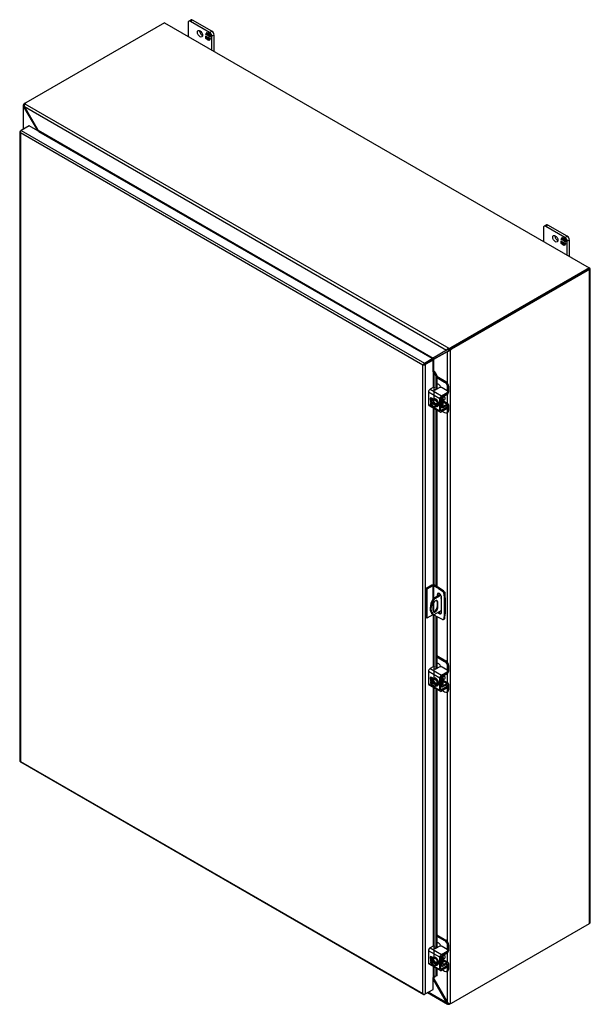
# Model space of a CAD drawing. Header units: inches. Extents: x 18 to 235, y 8 to 157.
# Tile 8 of 9: x 180 to 204, y 116 to 157. Entities that reach past the tile are written whole.
import ezdxf

# ---------------------------------------------------------------- set-up
doc = ezdxf.new("R2010")
doc.units = ezdxf.units.IN
doc.header["$MEASUREMENT"] = 0
for name, color, linetype in [('COM40153-1', 7, 'CONTINUOUS'), ('COM40153-2', 7, 'CONTINUOUS'), ('COM42667', 7, 'CONTINUOUS'), ('COM42780', 7, 'CONTINUOUS'), ('COM48463', 7, 'CONTINUOUS'), ('COM70236-3', 7, 'CONTINUOUS'), ('COM71782-4', 7, 'CONTINUOUS'), ('FET07710', 7, 'CONTINUOUS'), ('SCC19011', 7, 'CONTINUOUS'), ('SPR20265', 7, 'CONTINUOUS'), ('WAF25035', 7, 'CONTINUOUS')]:
    doc.layers.add(name, color=color, linetype=linetype)

msp = doc.modelspace()

# ---------------------------------------------------------------- linework, layer by layer
at = {"layer": 'COM40153-1', "color": 7}
for p, q in [((197.912, 133.212), (197.6, 133.032)), ((197.6, 133.032), (197.635, 133.011)), ((197.931, 133.182), (197.635, 133.011)), ((198.063, 133.333), (198.075, 133.326)), ((198.097, 133.082), (198.097, 133.296)), ((197.587, 132.765), (197.587, 132.558)), ((197.768, 132.911), (197.803, 132.89)), ((197.768, 132.911), (197.768, 132.703)), ((197.768, 132.703), (197.803, 132.683)), ((197.803, 132.683), (197.803, 132.89)), ((197.583, 132.397), (197.618, 132.377)), ((197.954, 132.552), (197.635, 132.368))]:
    msp.add_line(p, q, dxfattribs=at)
for centre, major_axis, start_param, end_param in [((197.845, 132.852), (0.262, 0.455), 1.508132, 3.141593), ((197.958, 133.09), (-0.0219, -0.0379), 4.139289, 6.283185), ((197.922, 133.111), (0.0219, 0.0379), 4.093609, 5.210881), ((197.958, 133.09), (-0.0219, -0.0379), 0, 0.63978), ((198.021, 133.296), (-0.0756, 0), 2.529725, 3.926991), ((197.881, 132.831), (0.262, 0.455), 1.508132, 3.204257), ((197.695, 132.828), (-0.076, -0.132), 2.356194, 5.497787), ((197.695, 132.62), (0.076, 0.132), 2.356194, 5.497787), ((197.66, 132.641), (0.076, 0.132), 3.37676, 5.497787), ((197.66, 132.848), (-0.076, -0.132), 2.356194, 2.906426)]:
    msp.add_ellipse(centre, major_axis=major_axis, ratio=0.57735, start_param=start_param, end_param=end_param, dxfattribs=at)
at = {"layer": 'COM40153-2', "color": 7}
for p, q in [((197.549, 133.604), (197.305, 133.463)), ((197.305, 133.463), (197.305, 132.249)), ((197.341, 133.443), (197.305, 133.463)), ((197.585, 133.584), (197.341, 133.443)), ((197.341, 133.443), (197.341, 132.228)), ((197.585, 133.584), (197.585, 133.007)), ((197.62, 133.584), (197.62, 133.043)), ((197.826, 133.465), (197.62, 133.584)), ((197.861, 133.485), (197.656, 133.604)), ((197.826, 133.465), (197.861, 133.485)), ((197.826, 133.465), (197.991, 133.353)), ((198.027, 133.373), (197.861, 133.485)), ((197.768, 133.205), (197.804, 133.226)), ((197.768, 133.205), (197.768, 133.129)), ((197.804, 133.149), (197.804, 133.226)), ((197.954, 132.469), (197.954, 133.098)), ((197.991, 133.353), (198.027, 133.373)), ((198.083, 133.276), (198.047, 133.255)), ((198.047, 133.255), (198.062, 133.056)), ((198.062, 133.056), (198.097, 133.077)), ((198.062, 133.056), (198.062, 132.387)), ((198.097, 133.077), (198.083, 133.276)), ((198.097, 133.077), (198.097, 132.407)), ((197.62, 132.874), (197.62, 132.502)), ((197.341, 132.228), (197.305, 132.249)), ((197.585, 132.369), (197.341, 132.228)), ((197.585, 132.396), (197.585, 132.369)), ((197.62, 132.375), (197.62, 132.369)), ((197.826, 132.25), (197.62, 132.369)), ((197.991, 132.172), (197.826, 132.25)), ((198.062, 132.387), (198.047, 132.204)), ((198.047, 132.204), (198.083, 132.225)), ((198.062, 132.387), (198.097, 132.407)), ((198.083, 132.225), (198.097, 132.407)), ((198.029, 132.17), (198.065, 132.191))]:
    msp.add_line(p, q, dxfattribs=at)
for centre, major_axis, start_param, end_param in [((197.602, 133.573), (-0.0756, 0), 3.926991, 5.497787), ((197.602, 133.573), (-0.0252, 0), 3.926991, 5.497787), ((197.861, 133.152), (0.066, -0.114), 0.785398, 3.926991), ((197.896, 133.172), (0.066, -0.114), 3.416574, 3.926991), ((197.986, 133.285), (0.0437, -0.0758), 0.872665, 2.268928), ((198.021, 133.305), (-0.0438, 0.0758), 4.014257, 5.410521), ((197.602, 132.359), (0.0252, 0), 0.785398, 2.356194), ((197.861, 132.523), (-0.066, 0.114), 1.73559, 3.926991), ((197.896, 132.544), (-0.066, 0.114), 1.73559, 2.866611), ((197.986, 132.246), (-0.0437, 0.0758), 2.443461, 3.839724), ((198.021, 132.266), (-0.0437, 0.0758), 3.141593, 3.839724)]:
    msp.add_ellipse(centre, major_axis=major_axis, ratio=0.57735, start_param=start_param, end_param=end_param, dxfattribs=at)
at = {"layer": 'COM42667', "color": 7}
for p, q in [((197.881, 141.403), (197.401, 141.681)), ((197.401, 141.681), (197.401, 141.171)), ((197.598, 141.876), (197.472, 141.803)), ((197.472, 141.803), (197.952, 141.526)), ((197.851, 141.86), (197.722, 141.786)), ((198.191, 141.735), (197.975, 141.86)), ((198.216, 141.645), (198.216, 141.7)), ((197.603, 141.39), (197.537, 141.428)), ((197.881, 140.894), (197.881, 141.403)), ((197.928, 140.921), (197.928, 141.43)), ((197.952, 141.526), (198.191, 141.664)), ((197.952, 141.472), (198.191, 141.61)), ((198.191, 141.61), (198.191, 141.664)), ((197.401, 141.171), (197.579, 141.068)), ((197.422, 141.125), (197.902, 140.848)), ((197.613, 141.048), (197.881, 140.894)), ((197.952, 140.907), (197.928, 140.921)), ((198.191, 141.045), (197.952, 140.907)), ((198.191, 140.991), (197.952, 140.853)), ((198.179, 141.123), (198.191, 141.117)), ((198.191, 140.991), (198.191, 141.045)), ((198.216, 141.027), (198.216, 141.081)), ((197.598, 130.195), (197.472, 130.122)), ((197.851, 130.179), (197.722, 130.104)), ((198.191, 130.054), (197.975, 130.179)), ((197.881, 129.722), (197.401, 129.999)), ((197.401, 129.999), (197.401, 129.49)), ((197.472, 130.122), (197.952, 129.845)), ((197.603, 129.708), (197.537, 129.746)), ((197.928, 129.24), (197.928, 129.749)), ((197.952, 129.845), (198.191, 129.983)), ((197.952, 129.79), (198.191, 129.928)), ((198.191, 129.928), (198.191, 129.983)), ((198.216, 129.964), (198.216, 130.018)), ((197.401, 129.49), (197.579, 129.387)), ((197.422, 129.444), (197.902, 129.167)), ((197.613, 129.367), (197.881, 129.213)), ((197.881, 129.213), (197.881, 129.722)), ((198.191, 129.364), (197.952, 129.226)), ((198.179, 129.442), (198.191, 129.435)), ((198.191, 129.31), (198.191, 129.364)), ((198.216, 129.345), (198.216, 129.4)), ((197.952, 129.226), (197.928, 129.24)), ((198.191, 129.31), (197.952, 129.172)), ((197.881, 118.041), (197.401, 118.318)), ((197.401, 118.318), (197.401, 117.808)), ((197.598, 118.514), (197.472, 118.441)), ((197.472, 118.441), (197.952, 118.163)), ((197.851, 118.497), (197.722, 118.423)), ((197.952, 118.163), (198.191, 118.301)), ((197.952, 118.109), (198.191, 118.247)), ((198.191, 118.373), (197.975, 118.497)), ((198.191, 118.247), (198.191, 118.301)), ((198.216, 118.283), (198.216, 118.337)), ((197.401, 117.808), (197.579, 117.705)), ((197.603, 118.027), (197.537, 118.065)), ((197.881, 117.531), (197.881, 118.041)), ((197.928, 117.558), (197.928, 118.068)), ((197.422, 117.763), (197.902, 117.485)), ((197.613, 117.686), (197.881, 117.531)), ((197.952, 117.545), (197.928, 117.558)), ((198.191, 117.683), (197.952, 117.545)), ((198.191, 117.628), (197.952, 117.49)), ((198.179, 117.761), (198.191, 117.754)), ((198.191, 117.628), (198.191, 117.683)), ((198.216, 117.664), (198.216, 117.718))]:
    msp.add_line(p, q, dxfattribs=at)
for centre, major_axis, start_param, end_param in [((197.472, 141.721), (-0.0501, -0.0867), 3.926991, 5.497787), ((197.628, 141.859), (-0.042, 0), 3.141593, 5.497787), ((197.693, 141.803), (0.042, 0), 2.929457, 5.497787), ((197.913, 141.824), (0.0875, 0), 0.785398, 2.356194), ((198.129, 141.7), (-0.0875, 0), 2.356194, 3.926991), ((197.537, 141.347), (0.0492, -0.0852), 2.356194, 4.826451), ((197.584, 141.374), (0.0492, -0.0852), 3.6401, 4.826451), ((197.952, 141.444), (0.05, 0.0867), 0.785398, 2.356194), ((197.952, 141.444), (0.0168, 0.0291), 0.785398, 2.356194), ((198.129, 141.645), (-0.0875, 0), 2.356194, 3.141593), ((197.472, 141.212), (0.05, 0.0867), 2.356194, 3.141593), ((197.952, 140.935), (0.05, 0.0867), 2.356194, 3.926991), ((197.952, 140.935), (0.0168, 0.0291), 2.356194, 3.926991), ((198.129, 141.081), (-0.0875, 0), 2.356194, 3.926991), ((198.129, 141.027), (-0.0875, 0), 2.356194, 3.141593), ((197.628, 130.178), (-0.042, 0), 3.141593, 5.497787), ((197.913, 130.143), (0.0875, 0), 0.785398, 2.356194), ((197.472, 130.04), (-0.05, -0.0867), 3.926991, 5.497787), ((197.537, 129.666), (0.0492, -0.0852), 2.356194, 4.826451), ((197.584, 129.693), (0.0492, -0.0852), 3.6401, 4.826451), ((197.693, 130.122), (0.042, 0), 2.929457, 5.497787), ((197.952, 129.763), (0.0501, 0.0867), 0.785398, 2.356194), ((197.952, 129.763), (0.0168, 0.0291), 0.785398, 2.356194), ((198.129, 130.018), (-0.0875, 0), 2.356194, 3.926991), ((198.129, 129.964), (-0.0875, 0), 2.356194, 3.141593), ((197.472, 129.531), (0.05, 0.0867), 2.356194, 3.141593), ((198.129, 129.4), (-0.0875, 0), 2.356194, 3.926991), ((198.129, 129.345), (-0.0875, 0), 2.356194, 3.141593), ((197.952, 129.253), (0.05, 0.0867), 2.356194, 3.926991), ((197.952, 129.253), (0.0168, 0.0291), 2.356194, 3.926991), ((197.472, 118.359), (-0.0501, -0.0867), 3.926991, 5.497787), ((197.628, 118.496), (-0.042, 0), 3.141593, 5.497787), ((197.693, 118.44), (0.042, 0), 2.929457, 5.497787), ((197.913, 118.462), (0.0875, 0), 0.785398, 2.356194), ((198.129, 118.337), (-0.0875, 0), 2.356194, 3.926991), ((198.129, 118.283), (-0.0875, 0), 2.356194, 3.141593), ((197.472, 117.849), (0.05, 0.0867), 2.356194, 3.141593), ((197.537, 117.985), (0.0492, -0.0852), 2.356194, 4.826451), ((197.584, 118.012), (0.0492, -0.0852), 3.6401, 4.826451), ((197.952, 118.082), (0.0501, 0.0867), 0.785398, 2.356194), ((197.952, 118.082), (0.0168, 0.0291), 0.785398, 2.356194), ((197.952, 117.572), (0.05, 0.0867), 2.356194, 3.926991), ((197.952, 117.572), (0.0168, 0.0291), 2.356194, 3.926991), ((198.129, 117.718), (-0.0875, 0), 2.356194, 3.926991), ((198.129, 117.664), (-0.0875, 0), 2.356194, 3.141593)]:
    msp.add_ellipse(centre, major_axis=major_axis, ratio=0.57735, start_param=start_param, end_param=end_param, dxfattribs=at)
at = {"layer": 'COM42780', "color": 7}
for p, q in [((197.749, 142.346), (198.127, 142.127)), ((197.749, 142.291), (198.08, 142.1)), ((198.08, 142.1), (198.127, 142.127)), ((197.832, 141.993), (197.749, 142.042)), ((198.25, 141.913), (198.203, 141.886)), ((198.203, 141.726), (198.203, 141.886)), ((198.25, 141.7), (198.25, 141.913)), ((197.931, 141.446), (197.967, 141.425)), ((197.967, 141.085), (197.967, 141.425)), ((198.014, 141.112), (198.014, 141.452)), ((198.018, 141.272), (198.181, 141.178)), ((198.23, 141.183), (198.031, 141.297)), ((198.038, 141.493), (198.181, 141.578)), ((197.928, 141.108), (197.967, 141.085)), ((197.928, 141.074), (197.988, 141.039)), ((197.992, 140.876), (198.08, 140.825)), ((198.014, 141.112), (198.038, 141.098)), ((198.18, 141.124), (198.037, 141.044)), ((198.181, 141.178), (198.038, 141.098)), ((198.18, 141.123), (198.203, 141.11)), ((198.203, 141.107), (198.203, 141.11)), ((198.203, 140.897), (198.203, 141)), ((198.203, 140.897), (198.25, 140.924)), ((198.25, 140.924), (198.25, 141.137)), ((198.167, 140.817), (198.214, 140.844)), ((197.749, 130.664), (198.127, 130.446)), ((197.749, 130.61), (198.08, 130.419)), ((197.832, 130.312), (197.749, 130.36)), ((198.08, 130.419), (198.127, 130.446)), ((198.25, 130.232), (198.203, 130.205)), ((198.203, 130.045), (198.203, 130.205)), ((198.25, 130.019), (198.25, 130.232)), ((197.931, 129.764), (197.967, 129.743)), ((197.967, 129.404), (197.967, 129.743)), ((198.014, 129.431), (198.014, 129.771)), ((198.038, 129.812), (198.181, 129.897)), ((197.928, 129.427), (197.967, 129.404)), ((197.928, 129.393), (197.988, 129.358)), ((198.014, 129.431), (198.038, 129.417)), ((198.018, 129.591), (198.181, 129.497)), ((198.23, 129.501), (198.031, 129.616)), ((198.18, 129.442), (198.037, 129.362)), ((198.181, 129.497), (198.038, 129.417)), ((198.18, 129.442), (198.203, 129.428)), ((198.203, 129.426), (198.203, 129.428)), ((198.203, 129.216), (198.203, 129.319)), ((198.25, 129.243), (198.25, 129.455)), ((197.992, 129.195), (198.08, 129.144)), ((198.167, 129.135), (198.214, 129.163)), ((198.203, 129.216), (198.25, 129.243)), ((197.749, 118.983), (198.127, 118.765)), ((197.749, 118.929), (198.08, 118.738)), ((197.832, 118.631), (197.749, 118.679)), ((198.08, 118.738), (198.127, 118.765)), ((198.038, 118.13), (198.181, 118.216)), ((198.25, 118.55), (198.203, 118.523)), ((198.203, 118.363), (198.203, 118.523)), ((198.25, 118.338), (198.25, 118.55)), ((197.931, 118.083), (197.967, 118.062)), ((197.967, 117.723), (197.967, 118.062)), ((198.014, 117.75), (198.014, 118.089)), ((198.018, 117.91), (198.181, 117.816)), ((198.23, 117.82), (198.031, 117.935)), ((198.181, 117.816), (198.038, 117.736)), ((197.928, 117.745), (197.967, 117.723)), ((197.928, 117.712), (197.988, 117.677)), ((197.992, 117.514), (198.08, 117.463)), ((198.014, 117.749), (198.038, 117.736)), ((198.18, 117.761), (198.037, 117.681)), ((198.167, 117.454), (198.214, 117.481)), ((198.18, 117.761), (198.203, 117.747)), ((198.203, 117.745), (198.203, 117.747)), ((198.203, 117.534), (198.203, 117.638)), ((198.203, 117.534), (198.25, 117.561)), ((198.25, 117.561), (198.25, 117.774))]:
    msp.add_line(p, q, dxfattribs=at)
for centre, major_axis, start_param, end_param in [((198.08, 141.957), (0.087, -0.152), 0.785398, 2.356194), ((198.127, 141.984), (-0.087, 0.152), 3.926991, 5.497787), ((197.832, 141.85), (0.087, -0.152), 1.392108, 2.356194), ((198.18, 141.659), (-0.05, -0.0867), 0.802851, 2.356194), ((198.038, 141.466), (-0.0501, -0.0867), 4.744903, 5.497787), ((198.038, 141.466), (-0.0168, -0.0291), 3.944444, 5.497787), ((197.938, 141.381), (0.068, -0.118), 0.133398, 1.437398), ((198.038, 141.126), (0.05, 0.0867), 2.356194, 3.909538), ((198.038, 141.126), (0.0168, 0.0291), 2.356194, 3.909538), ((198.08, 140.968), (-0.088, 0.152), 2.356194, 3.926991), ((198.18, 141.096), (-0.0168, -0.0291), 2.356194, 3.909538), ((198.18, 141.096), (-0.05, -0.0867), 2.356194, 3.909538), ((198.127, 140.995), (-0.088, 0.152), 3.141593, 3.926991), ((197.832, 130.169), (0.088, -0.152), 1.392108, 2.356194), ((198.08, 130.276), (0.088, -0.152), 0.785398, 2.356194), ((198.127, 130.303), (-0.088, 0.152), 3.926991, 5.497787), ((198.038, 129.784), (-0.0501, -0.0867), 4.744903, 5.497787), ((198.038, 129.784), (-0.0168, -0.0291), 3.944444, 5.497787), ((198.18, 129.978), (-0.05, -0.0867), 0.802851, 2.356194), ((198.038, 129.445), (0.05, 0.0867), 2.356194, 3.909538), ((197.938, 129.699), (0.068, -0.118), 0.133398, 1.437398), ((198.038, 129.445), (0.0168, 0.0291), 2.356194, 3.909538), ((198.18, 129.415), (-0.0168, -0.0291), 2.356194, 3.909538), ((198.18, 129.415), (-0.05, -0.0867), 2.356194, 3.909538), ((198.08, 129.287), (-0.087, 0.152), 2.356194, 3.926991), ((198.127, 129.314), (-0.088, 0.152), 3.141593, 3.926991), ((197.832, 118.488), (0.087, -0.152), 1.392108, 2.356194), ((198.08, 118.595), (0.088, -0.152), 0.785398, 2.356194), ((198.127, 118.622), (-0.088, 0.152), 3.926991, 5.497787), ((198.18, 118.297), (-0.05, -0.0867), 0.802851, 2.356194), ((198.038, 118.103), (-0.0501, -0.0867), 4.744903, 5.497787), ((198.038, 118.103), (-0.0168, -0.0291), 3.944444, 5.497787), ((197.938, 118.018), (0.068, -0.118), 0.133398, 1.437398), ((198.18, 117.733), (-0.05, -0.0867), 2.356194, 3.909538), ((198.038, 117.764), (0.05, 0.0867), 2.356194, 3.909538), ((198.038, 117.764), (0.0168, 0.0291), 2.356194, 3.909538), ((198.08, 117.606), (-0.087, 0.152), 2.356194, 3.926991), ((198.18, 117.733), (-0.0168, -0.0291), 2.356194, 3.909538), ((198.127, 117.633), (-0.087, 0.152), 3.141593, 3.926991)]:
    msp.add_ellipse(centre, major_axis=major_axis, ratio=0.57735, start_param=start_param, end_param=end_param, dxfattribs=at)
at = {"layer": 'COM48463', "color": 7}
for p, q in [((180.464, 153.665), (180.464, 152.67)), ((180.515, 153.656), (180.466, 153.649)), ((180.522, 153.694), (180.486, 153.714)), ((180.521, 153.629), (180.486, 153.609)), ((180.545, 153.765), (180.58, 153.785)), ((180.545, 153.765), (180.55, 153.762)), ((180.486, 152.682), (180.486, 153.609)), ((180.486, 153.609), (181.06, 152.621)), ((181.06, 152.621), (181.089, 152.638)), ((181.06, 152.613), (181.06, 152.621)), ((204.103, 146.831), (198.328, 143.497)), ((204.138, 146.811), (198.364, 143.477)), ((204.138, 146.872), (204.12, 146.883)), ((204.138, 119.459), (204.138, 146.811)), ((204.16, 119.49), (204.16, 146.842)), ((197.625, 143.058), (198.199, 143.383)), ((198.222, 143.397), (197.661, 143.078)), ((198.22, 143.395), (198.199, 143.383)), ((198.199, 142.059), (198.199, 143.383)), ((198.247, 143.418), (198.236, 143.39)), ((198.27, 143.447), (198.305, 143.426)), ((198.305, 143.426), (198.305, 116.108)), ((198.328, 143.497), (198.364, 143.477)), ((197.579, 143.035), (197.571, 143.043)), ((197.625, 143.058), (197.661, 143.078)), ((197.625, 142.555), (197.625, 143.058)), ((198.199, 141.201), (198.199, 141.592)), ((198.199, 130.378), (198.199, 140.835)), ((198.199, 129.519), (198.199, 129.91)), ((198.199, 118.697), (198.199, 129.154)), ((198.364, 116.125), (204.138, 119.459)), ((198.199, 117.838), (198.199, 118.229)), ((198.199, 116.151), (198.199, 117.472)), ((197.625, 117.139), (197.625, 117.205)), ((197.625, 117.139), (198.199, 116.151))]:
    msp.add_line(p, q, dxfattribs=at)
for centre, radius, start, end in [((180.529, 153.665), 0.0653, 131.1998, 193.8127), ((180.557, 153.67), 0.0938, 192.9737, 220.7862), ((180.572, 153.665), 0.0571, 150.132, 189.5302), ((181.035, 152.586), 0.083, 359.7358, 9.8627), ((198.191, 143.526), 0.143, 272.9287, 288.1405), ((198.187, 143.459), 0.0715, 296.9678, 317.8265), ((198.186, 143.57), 0.187, 285.3879, 309.6332), ((198.095, 143.566), 0.212, 315.7931, 325.7222), ((197.671, 142.918), 0.161, 93.7503, 128.6863), ((197.795, 142.899), 0.232, 136.8928, 149.1996), ((197.478, 117.073), 0.161, 24.1488, 43.4498), ((198.303, 116.241), 0.138, 220.6657, 240.7969), ((198.288, 116.208), 0.101, 239.1566, 280.1391)]:
    msp.add_arc(centre, radius, start, end, dxfattribs=at)
for centre, major_axis, start_param, end_param in [((180.545, 153.622), (0.088, 0.152), 0.785398, 1.276789), ((204.085, 146.842), (-0.0756, 0), 2.356194, 3.926991), ((198.328, 143.355), (0.088, 0.152), 0.785398, 1.276789), ((198.364, 143.334), (0.088, 0.152), 0.785398, 1.276789), ((197.607, 143.005), (-0.0756, 0), -1.068499, -1.002311), ((204.085, 119.49), (-0.0756, 0), 2.356194, 3.141593), ((198.364, 116.268), (-0.087, -0.152), 0.294007, 0.785398)]:
    msp.add_ellipse(centre, major_axis=major_axis, ratio=0.57735, start_param=start_param, end_param=end_param, dxfattribs=at)
at = {"layer": 'COM70236-3', "color": 7}
for p, q in [((186.373, 157.129), (180.58, 153.785)), ((186.373, 157.129), (204.12, 146.883)), ((180.521, 153.629), (198.164, 143.442)), ((181.089, 152.638), (180.521, 153.629)), ((180.537, 153.743), (198.255, 143.513)), ((181.089, 152.638), (197.596, 143.108)), ((181.107, 152.586), (181.108, 152.586)), ((181.108, 152.586), (197.541, 143.098)), ((181.109, 152.602), (181.113, 152.59)), ((204.12, 146.883), (198.328, 143.539)), ((204.12, 146.842), (198.328, 143.497)), ((204.12, 146.842), (204.12, 146.883)), ((198.164, 143.442), (197.596, 143.108)), ((198.188, 143.456), (197.631, 143.129)), ((198.186, 143.455), (198.164, 143.442)), ((198.219, 143.466), (198.189, 143.471)), ((198.219, 143.466), (198.2, 143.463)), ((198.255, 143.472), (198.255, 143.513)), ((198.328, 143.497), (198.328, 143.539)), ((197.541, 143.098), (197.541, 143.098)), ((197.546, 143.102), (197.549, 143.093)), ((197.596, 143.108), (197.631, 143.129)), ((197.6, 117.124), (197.625, 117.139)), ((197.6, 117.115), (198.164, 116.131)), ((197.37, 116.564), (198.202, 116.084)), ((198.164, 116.131), (197.392, 116.577)), ((198.199, 116.151), (198.164, 116.131)), ((198.219, 116.133), (198.189, 116.094)), ((198.255, 116.12), (198.255, 116.079))]:
    msp.add_line(p, q, dxfattribs=at)
for centre, radius, start, end in [((180.613, 153.678), 0.1, 139.6209, 181.0834), ((180.651, 153.675), 0.138, 179.2031, 199.3343), ((180.955, 152.542), 0.165, 16.8241, 35.5773), ((198.285, 143.364), 0.143, 131.8595, 147.0713), ((198.225, 143.395), 0.0715, 102.1735, 123.0323), ((198.32, 143.338), 0.187, 110.3668, 134.6121), ((197.539, 143.366), 0.264, 271.5345, 282.3731), ((197.498, 143.218), 0.161, 291.3138, 326.2497), ((198.252, 116.162), 0.0933, 199.1298, 227.1103), ((198.234, 116.141), 0.0656, 226.3552, 288.6324), ((198.255, 116.177), 0.057, 230.4297, 269.9081)]:
    msp.add_arc(centre, radius, start, end, dxfattribs=at)
for centre, major_axis, start_param, end_param in [((180.704, 153.714), (-0.175, 0), 5.497787, 5.989178), ((181.108, 152.607), (-0.0126, -0.0218), 0.785398, 1.068499), ((198.204, 143.61), (0.175, 0), 5.006396, 5.497787), ((198.204, 143.569), (0.175, 0), 5.006396, 5.497787), ((197.541, 143.119), (-0.0126, -0.0218), 0.785398, 1.068499), ((198.204, 116.176), (0.175, 0), 5.006396, 5.323965)]:
    msp.add_ellipse(centre, major_axis=major_axis, ratio=0.57735, start_param=start_param, end_param=end_param, dxfattribs=at)
msp.add_open_spline([(198.255, 143.472), (198.254, 143.472), (198.252, 143.472), (198.249, 143.472), (198.246, 143.471), (198.243, 143.471), (198.24, 143.47), (198.236, 143.47), (198.232, 143.469), (198.228, 143.468), (198.223, 143.467), (198.22, 143.467), (198.219, 143.466)], degree=3, knots=[0, 0, 0, 0, 0.078044, 0.157022, 0.236947, 0.317833, 0.399688, 0.482519, 0.608583, 0.736857, 0.867336, 1, 1, 1, 1], dxfattribs=at)
at = {"layer": 'COM71782-4', "color": 7}
for p, q in [((180.713, 152.813), (180.387, 152.625)), ((197.564, 143.085), (180.713, 152.813)), ((180.329, 152.574), (180.329, 126.248)), ((180.337, 152.555), (180.337, 152.555)), ((180.351, 152.604), (180.387, 152.625)), ((197.167, 142.814), (180.351, 152.522)), ((180.351, 152.522), (180.351, 126.237)), ((180.387, 152.625), (197.238, 142.896)), ((197.238, 142.896), (197.564, 143.085)), ((197.238, 142.855), (197.564, 143.043)), ((197.564, 143.043), (197.238, 142.855)), ((197.6, 143.023), (197.273, 142.834)), ((197.564, 143.085), (197.564, 143.043)), ((197.6, 143.023), (197.564, 143.043)), ((197.6, 142.523), (197.6, 143.023)), ((197.202, 142.834), (197.167, 142.814)), ((197.167, 116.529), (197.167, 142.814)), ((197.187, 142.826), (197.238, 142.855)), ((197.187, 142.826), (197.238, 142.855)), ((197.273, 142.834), (197.273, 116.508)), ((197.6, 142.523), (197.6, 141.877)), ((197.62, 142.527), (197.624, 142.556)), ((197.638, 142.5), (197.679, 142.517)), ((197.638, 142.5), (197.707, 142.345)), ((197.638, 141.407), (197.638, 142.5)), ((197.679, 142.517), (197.749, 142.361)), ((197.749, 142.361), (197.707, 142.345)), ((197.707, 142.345), (197.707, 141.78)), ((197.749, 142.361), (197.749, 141.801)), ((197.6, 141.391), (197.6, 141.388)), ((197.6, 141.022), (197.6, 133.617)), ((197.638, 133.612), (197.638, 141)), ((197.707, 140.96), (197.707, 133.574)), ((197.749, 140.936), (197.749, 133.55)), ((197.6, 132.373), (197.6, 130.196)), ((197.638, 129.725), (197.638, 132.359)), ((197.707, 132.319), (197.707, 130.099)), ((197.749, 132.295), (197.749, 130.12)), ((197.6, 129.71), (197.6, 129.706)), ((197.6, 129.341), (197.6, 118.514)), ((197.638, 118.044), (197.638, 129.319)), ((197.707, 129.279), (197.707, 118.418)), ((197.749, 129.255), (197.749, 118.438)), ((180.349, 126.213), (197.2, 116.484)), ((180.351, 126.237), (197.167, 116.529)), ((197.6, 118.029), (197.6, 118.025)), ((197.6, 117.66), (197.6, 117.197)), ((197.638, 117.215), (197.638, 117.638)), ((197.707, 117.598), (197.707, 117.257)), ((197.749, 117.574), (197.749, 117.273)), ((197.6, 116.697), (197.6, 117.197)), ((197.707, 117.257), (197.638, 117.215)), ((197.638, 117.215), (197.679, 117.232)), ((197.749, 117.273), (197.679, 117.232)), ((197.749, 117.273), (197.707, 117.257)), ((197.273, 116.508), (197.6, 116.697)), ((197.187, 116.5), (197.187, 116.5)), ((197.273, 116.508), (197.238, 116.488))]:
    msp.add_line(p, q, dxfattribs=at)
for centre, radius, start, end in [((197.565, 142.469), 0.0797, 23.2734, 46.5882), ((197.587, 142.444), 0.118, 38.3968, 71.6578), ((197.811, 116.97), 0.3, 125.2045, 129.639), ((197.669, 117.162), 0.0616, 117.4412, 127.5015)]:
    msp.add_arc(centre, radius, start, end, dxfattribs=at)
for centre, major_axis, ratio, start_param, end_param in [((180.405, 152.574), (0.0756, 0), 0.57735, 2.356194, 3.587154), ((180.387, 152.563), (0.0378, 0.0655), 0.57735, 0.785398, 2.016358), ((180.405, 152.553), (-0.0533, 0.0925), 0.577982, 1.231508, 1.571345), ((180.405, 152.553), (-0.0535, 0.0924), 0.577982, 1.230411, 1.570248), ((197.22, 142.845), (-0.0755, -0.0437), 0.000948, -1.124689, -0.784852), ((197.22, 142.845), (-0.0756, -0.0436), 0.000948, 0.784852, 1.124689), ((197.238, 142.834), (0.0378, 0.0655), 0.57735, 0.785398, 2.016358), ((197.22, 142.865), (0.0756, 0), 0.57735, 4.266828, 5.497787), ((197.22, 142.845), (0.0252, 0.0146), 0.000948, 0.785944, 2.356741), ((197.22, 142.845), (0.0252, 0.0145), 0.000948, 3.926445, 5.497241), ((197.617, 142.512), (0.0756, 0), 0.57735, 1.48353, 1.808737), ((197.617, 142.512), (0.0252, 0), 0.57735, 1.48353, 2.356194), ((180.405, 126.248), (0.0756, 0), 0.57735, 3.141593, 3.587154), ((180.405, 126.268), (-0.0756, -0.0436), 0.000948, 0.445015, 0.784852), ((180.405, 126.268), (-0.0755, -0.0437), 0.000948, -0.784852, -0.445015), ((180.387, 126.278), (0.0378, 0.0655), 0.57735, 2.696031, 3.141593), ((197.617, 117.187), (-0.0252, 0), 0.57735, 4.625123, 5.497787), ((197.22, 116.56), (0.0533, -0.0925), 0.577982, 4.712938, 5.052774), ((197.22, 116.56), (0.0535, -0.0924), 0.577982, 4.71184, 5.051677), ((197.22, 116.539), (0.0756, 0), 0.57735, 4.266828, 5.497787), ((197.238, 116.55), (0.0378, 0.0655), 0.57735, 2.696031, 3.926991)]:
    msp.add_ellipse(centre, major_axis=major_axis, ratio=ratio, start_param=start_param, end_param=end_param, dxfattribs=at)
at = {"layer": 'FET07710', "color": 7}
for p, q in [((187.363, 157.135), (187.363, 156.558)), ((187.482, 157.248), (187.39, 157.195)), ((187.548, 157.242), (187.455, 157.188)), ((188.26, 156.724), (187.455, 157.188)), ((188.352, 156.777), (187.548, 157.242)), ((188.1, 156.642), (188.161, 156.728)), ((188.11, 156.648), (188.1, 156.642)), ((188.132, 156.623), (188.1, 156.642)), ((188.1, 156.465), (188.1, 156.586)), ((188.1, 156.586), (188.132, 156.568)), ((188.11, 156.648), (188.132, 156.679)), ((188.132, 156.635), (188.11, 156.648)), ((188.11, 156.471), (188.11, 156.58)), ((188.142, 156.69), (188.132, 156.684)), ((188.181, 156.656), (188.132, 156.684)), ((188.132, 156.684), (188.132, 156.623)), ((188.132, 156.568), (188.132, 156.507)), ((188.132, 156.507), (188.181, 156.479)), ((188.138, 156.687), (188.165, 156.726)), ((188.19, 156.662), (188.142, 156.69)), ((188.161, 156.728), (188.215, 156.697)), ((188.19, 156.662), (188.181, 156.656)), ((188.181, 156.595), (188.181, 156.656)), ((188.19, 156.601), (188.181, 156.595)), ((188.21, 156.578), (188.181, 156.595)), ((188.181, 156.479), (188.181, 156.54)), ((188.181, 156.54), (188.21, 156.523)), ((188.19, 156.601), (188.19, 156.662)), ((188.21, 156.59), (188.19, 156.601)), ((188.19, 156.485), (188.19, 156.534)), ((188.22, 156.644), (188.21, 156.639)), ((188.259, 156.611), (188.21, 156.639)), ((188.21, 156.639), (188.21, 156.578)), ((188.21, 156.523), (188.21, 156.462)), ((188.215, 156.697), (188.215, 156.653)), ((188.215, 156.653), (188.237, 156.684)), ((188.224, 156.658), (188.215, 156.653)), ((188.269, 156.616), (188.22, 156.644)), ((188.224, 156.658), (188.241, 156.682)), ((188.237, 156.684), (188.291, 156.653)), ((188.269, 156.616), (188.259, 156.611)), ((188.259, 156.55), (188.259, 156.611)), ((188.269, 156.556), (188.259, 156.55)), ((188.291, 156.532), (188.259, 156.55)), ((188.26, 156.724), (188.352, 156.777)), ((188.269, 156.556), (188.269, 156.616)), ((188.291, 156.543), (188.269, 156.556)), ((188.291, 156.653), (188.291, 156.532)), ((188.445, 156.617), (188.353, 156.563)), ((188.353, 155.986), (188.353, 156.563)), ((188.445, 155.933), (188.445, 156.617)), ((188.11, 156.471), (188.1, 156.465)), ((188.154, 156.434), (188.1, 156.465)), ((188.16, 156.442), (188.11, 156.471)), ((188.176, 156.465), (188.154, 156.434)), ((188.186, 156.471), (188.176, 156.465)), ((188.176, 156.421), (188.176, 156.465)), ((188.186, 156.427), (188.176, 156.421)), ((188.23, 156.39), (188.176, 156.421)), ((188.19, 156.485), (188.181, 156.479)), ((188.186, 156.427), (188.186, 156.471)), ((188.236, 156.398), (188.186, 156.427)), ((188.21, 156.462), (188.259, 156.434)), ((188.291, 156.476), (188.23, 156.39)), ((188.259, 156.434), (188.259, 156.495)), ((188.259, 156.495), (188.291, 156.476)), ((188.263, 156.436), (188.259, 156.434)), ((188.269, 156.445), (188.269, 156.489)), ((202.332, 148.675), (202.239, 148.622)), ((202.212, 148.562), (202.212, 147.985)), ((202.397, 148.669), (202.305, 148.615)), ((203.109, 148.151), (202.305, 148.615)), ((203.202, 148.204), (202.397, 148.669)), ((202.949, 148.069), (203.01, 148.155)), ((202.959, 148.074), (202.949, 148.069)), ((202.981, 148.05), (202.949, 148.069)), ((202.949, 147.892), (202.949, 148.013)), ((202.949, 148.013), (202.981, 147.995)), ((202.959, 147.897), (202.949, 147.892)), ((203.003, 147.861), (202.949, 147.892)), ((202.959, 148.074), (202.981, 148.106)), ((202.981, 148.062), (202.959, 148.074)), ((202.959, 147.897), (202.959, 148.007)), ((203.009, 147.869), (202.959, 147.897)), ((202.991, 148.116), (202.981, 148.111)), ((203.03, 148.083), (202.981, 148.111)), ((202.981, 148.111), (202.981, 148.05)), ((202.981, 147.995), (202.981, 147.934)), ((202.981, 147.934), (203.03, 147.906)), ((202.987, 148.114), (203.014, 148.152)), ((203.04, 148.088), (202.991, 148.116)), ((203.025, 147.892), (203.003, 147.861)), ((203.01, 148.155), (203.064, 148.124)), ((203.035, 147.898), (203.025, 147.892)), ((203.025, 147.848), (203.025, 147.892)), ((203.035, 147.853), (203.025, 147.848)), ((203.079, 147.817), (203.025, 147.848)), ((203.04, 148.088), (203.03, 148.083)), ((203.03, 148.022), (203.03, 148.083)), ((203.04, 148.028), (203.03, 148.022)), ((203.059, 148.005), (203.03, 148.022)), ((203.03, 147.906), (203.03, 147.966)), ((203.03, 147.966), (203.059, 147.949)), ((203.04, 147.912), (203.03, 147.906)), ((203.035, 147.853), (203.035, 147.898)), ((203.085, 147.825), (203.035, 147.853)), ((203.04, 148.028), (203.04, 148.088)), ((203.059, 148.016), (203.04, 148.028)), ((203.04, 147.912), (203.04, 147.961)), ((203.069, 148.071), (203.059, 148.066)), ((203.108, 148.037), (203.059, 148.066)), ((203.059, 148.066), (203.059, 148.005)), ((203.059, 147.949), (203.059, 147.889)), ((203.059, 147.889), (203.108, 147.861)), ((203.064, 148.124), (203.064, 148.079)), ((203.064, 148.079), (203.086, 148.111)), ((203.074, 148.085), (203.064, 148.079)), ((203.118, 148.043), (203.069, 148.071)), ((203.074, 148.085), (203.09, 148.109)), ((203.14, 147.903), (203.079, 147.817)), ((203.086, 148.111), (203.14, 148.08)), ((203.118, 148.043), (203.108, 148.037)), ((203.108, 147.977), (203.108, 148.037)), ((203.118, 147.983), (203.108, 147.977)), ((203.14, 147.959), (203.108, 147.977)), ((203.108, 147.861), (203.108, 147.921)), ((203.108, 147.921), (203.14, 147.903)), ((203.112, 147.863), (203.108, 147.861)), ((203.109, 148.151), (203.202, 148.204)), ((203.118, 147.983), (203.118, 148.043)), ((203.14, 147.97), (203.118, 147.983)), ((203.118, 147.871), (203.118, 147.916)), ((203.14, 148.08), (203.14, 147.959)), ((203.294, 148.044), (203.202, 147.99)), ((203.202, 147.413), (203.202, 147.99)), ((203.294, 147.36), (203.294, 148.044))]:
    msp.add_line(p, q, dxfattribs=at)
for centre, major_axis, start_param, end_param in [((187.455, 157.081), (0.066, -0.114), 2.356194, 3.926991), ((187.548, 157.135), (0.066, -0.114), 2.356194, 3.141593), ((187.95, 156.724), (-0.077, 0.133), 0.649107, 2.492486), ((188.26, 156.617), (0.066, -0.114), 0.785398, 2.356194), ((188.352, 156.67), (-0.066, 0.114), 3.926991, 5.497787), ((202.397, 148.561), (0.066, -0.114), 2.356194, 3.141593), ((202.305, 148.508), (0.066, -0.114), 2.356194, 3.926991), ((202.799, 148.151), (-0.077, 0.133), 0.649107, 2.492486), ((203.109, 148.044), (0.066, -0.114), 0.785398, 2.356194), ((203.202, 148.097), (-0.066, 0.114), 3.926991, 5.497787)]:
    msp.add_ellipse(centre, major_axis=major_axis, ratio=0.57735, start_param=start_param, end_param=end_param, dxfattribs=at)
for centre in [(187.858, 156.67), (202.707, 148.097)]:
    msp.add_ellipse(centre, major_axis=(-0.077, 0.133), ratio=0.57735, dxfattribs=at)
at = {"layer": 'SCC19011', "color": 7}
for p, q in [((197.49, 141.307), (197.579, 141.359)), ((197.596, 141.321), (197.49, 141.307)), ((197.49, 141.307), (197.49, 141.265)), ((197.5, 141.259), (197.49, 141.265)), ((197.525, 141.267), (197.51, 141.259)), ((197.687, 141.174), (197.525, 141.267)), ((197.537, 141.26), (197.537, 141.253)), ((197.686, 141.373), (197.579, 141.359)), ((197.596, 141.321), (197.686, 141.373)), ((197.703, 141.185), (197.596, 141.321)), ((197.792, 141.236), (197.686, 141.373)), ((198.034, 141.338), (198.091, 141.371)), ((197.537, 141.253), (197.49, 141.226)), ((197.49, 141.226), (197.49, 141.183)), ((197.49, 141.226), (197.5, 141.22)), ((197.49, 141.183), (197.596, 141.046)), ((197.51, 141.22), (197.525, 141.228)), ((197.525, 141.228), (197.707, 141.123)), ((197.537, 141.253), (197.689, 141.165)), ((197.596, 141.046), (197.703, 141.06)), ((197.703, 141.142), (197.693, 141.148)), ((197.707, 141.123), (197.693, 141.114)), ((197.693, 141.109), (197.703, 141.103)), ((197.703, 141.185), (197.792, 141.236)), ((197.703, 141.142), (197.703, 141.185)), ((197.75, 141.169), (197.703, 141.142)), ((197.75, 141.13), (197.703, 141.103)), ((197.703, 141.06), (197.792, 141.112)), ((197.703, 141.06), (197.703, 141.103)), ((197.716, 141.149), (197.75, 141.13)), ((197.75, 141.13), (197.75, 141.169)), ((197.792, 141.112), (197.792, 141.236)), ((197.49, 129.626), (197.579, 129.678)), ((197.596, 129.64), (197.49, 129.626)), ((197.49, 129.626), (197.49, 129.583)), ((197.5, 129.577), (197.49, 129.583)), ((197.537, 129.572), (197.49, 129.544)), ((197.49, 129.544), (197.49, 129.502)), ((197.49, 129.544), (197.5, 129.539)), ((197.49, 129.502), (197.596, 129.365)), ((197.525, 129.586), (197.51, 129.577)), ((197.51, 129.539), (197.525, 129.547)), ((197.687, 129.492), (197.525, 129.586)), ((197.525, 129.547), (197.707, 129.442)), ((197.537, 129.579), (197.537, 129.572)), ((197.537, 129.572), (197.689, 129.484)), ((197.686, 129.692), (197.579, 129.678)), ((197.596, 129.64), (197.686, 129.692)), ((197.703, 129.503), (197.596, 129.64)), ((197.596, 129.365), (197.703, 129.379)), ((197.792, 129.555), (197.686, 129.692)), ((197.703, 129.46), (197.693, 129.466)), ((197.707, 129.442), (197.693, 129.433)), ((197.693, 129.427), (197.703, 129.422)), ((197.703, 129.503), (197.792, 129.555)), ((197.703, 129.46), (197.703, 129.503)), ((197.75, 129.488), (197.703, 129.46)), ((197.75, 129.449), (197.703, 129.422)), ((197.703, 129.379), (197.792, 129.43)), ((197.703, 129.379), (197.703, 129.422)), ((197.716, 129.468), (197.75, 129.449)), ((197.75, 129.449), (197.75, 129.488)), ((197.792, 129.43), (197.792, 129.555)), ((198.034, 129.656), (198.091, 129.689)), ((197.49, 117.945), (197.579, 117.997)), ((197.596, 117.959), (197.49, 117.945)), ((197.49, 117.945), (197.49, 117.902)), ((197.5, 117.896), (197.49, 117.902)), ((197.537, 117.89), (197.49, 117.863)), ((197.49, 117.863), (197.49, 117.82)), ((197.49, 117.863), (197.5, 117.857)), ((197.49, 117.82), (197.596, 117.683)), ((197.525, 117.905), (197.51, 117.896)), ((197.51, 117.857), (197.525, 117.866)), ((197.687, 117.811), (197.525, 117.905)), ((197.525, 117.866), (197.707, 117.76)), ((197.537, 117.898), (197.537, 117.89)), ((197.537, 117.89), (197.689, 117.802)), ((197.686, 118.011), (197.579, 117.997)), ((197.596, 117.959), (197.686, 118.011)), ((197.703, 117.822), (197.596, 117.959)), ((197.792, 117.874), (197.686, 118.011)), ((197.703, 117.779), (197.693, 117.785)), ((197.703, 117.822), (197.792, 117.874)), ((197.703, 117.779), (197.703, 117.822)), ((197.75, 117.806), (197.703, 117.779)), ((197.716, 117.787), (197.75, 117.767)), ((197.75, 117.767), (197.75, 117.806)), ((197.792, 117.749), (197.792, 117.874)), ((198.034, 117.975), (198.091, 118.008)), ((197.596, 117.683), (197.703, 117.697)), ((197.707, 117.76), (197.693, 117.752)), ((197.693, 117.746), (197.703, 117.74)), ((197.75, 117.767), (197.703, 117.74)), ((197.703, 117.697), (197.792, 117.749)), ((197.703, 117.697), (197.703, 117.74))]:
    msp.add_line(p, q, dxfattribs=at)
for centre, start, end in [((197.505, 141.269), 242.8525, 296.623), ((197.505, 141.23), 242.8527, 296.6228), ((197.505, 129.587), 242.8525, 296.623), ((197.505, 129.548), 242.8527, 296.6228), ((197.505, 117.906), 242.8525, 296.623), ((197.505, 117.867), 242.8527, 296.6228)]:
    msp.add_arc(centre, 0.011, start, end, dxfattribs=at)
for centre, major_axis, start_param, end_param in [((197.596, 141.184), (0.069, -0.12), 0.958412, 3.753977), ((197.601, 141.187), (0.066, -0.114), 3.141593, 3.744649), ((197.616, 141.195), (0.066, -0.114), 3.254972, 3.744649), ((198.048, 141.445), (0.0427, -0.074), 0, 2.159159), ((197.596, 141.184), (-0.069, 0.12), 0.958412, 3.753977), ((197.601, 141.187), (-0.066, 0.114), 0.96774, 3.141593), ((197.616, 141.195), (-0.066, 0.114), 0.96774, 3.028213), ((198.048, 129.763), (0.0427, -0.074), 0, 2.159159), ((197.596, 129.502), (0.069, -0.12), 0.958412, 3.753977), ((197.596, 129.502), (-0.069, 0.12), 0.958412, 3.753977), ((197.601, 129.505), (0.066, -0.114), 3.141593, 3.744649), ((197.601, 129.505), (-0.066, 0.114), 0.96774, 3.141593), ((197.616, 129.514), (0.066, -0.114), 3.254972, 3.744649), ((197.616, 129.514), (-0.066, 0.114), 0.96774, 3.028213), ((197.596, 117.821), (0.069, -0.12), 0.958412, 3.753977), ((197.596, 117.821), (-0.069, 0.12), 0.958412, 3.753977), ((197.601, 117.824), (0.066, -0.114), 3.141593, 3.744649), ((197.601, 117.824), (-0.066, 0.114), 0.96774, 3.141593), ((197.616, 117.833), (0.066, -0.114), 3.254972, 3.744649), ((197.616, 117.833), (-0.066, 0.114), 0.96774, 3.028213), ((198.048, 118.082), (0.0427, -0.074), 0, 2.159159)]:
    msp.add_ellipse(centre, major_axis=major_axis, ratio=0.57735, start_param=start_param, end_param=end_param, dxfattribs=at)
for points in [[(197.693, 141.114), (197.691, 141.114), (197.69, 141.113), (197.691, 141.111), (197.691, 141.109), (197.693, 141.109)], [(197.693, 129.433), (197.691, 129.432), (197.69, 129.431), (197.691, 129.429), (197.691, 129.428), (197.693, 129.427)], [(197.693, 117.752), (197.691, 117.751), (197.69, 117.75), (197.691, 117.748), (197.691, 117.747), (197.693, 117.746)]]:
    msp.add_open_spline(points, degree=3, knots=[0, 0, 0, 0, 0.5, 0.5, 1, 1, 1, 1], dxfattribs=at)
at = {"layer": 'SPR20265', "color": 7}
for points in [[(197.928, 141.184), (197.93, 141.186), (197.939, 141.197), (197.95, 141.225), (197.951, 141.272), (197.939, 141.313), (197.929, 141.336), (197.927, 141.341)], [(197.928, 129.503), (197.93, 129.505), (197.939, 129.516), (197.95, 129.543), (197.951, 129.591), (197.939, 129.632), (197.929, 129.654), (197.927, 129.66)], [(197.928, 117.822), (197.93, 117.823), (197.939, 117.835), (197.95, 117.862), (197.951, 117.91), (197.939, 117.951), (197.929, 117.973), (197.927, 117.978)]]:
    msp.add_open_spline(points, degree=3, knots=[0.60901034, 0.60901034, 0.60901034, 0.60901034, 0.61156937, 0.62336808, 0.63618878, 0.64815022, 0.65201955, 0.65201955, 0.65201955, 0.65201955], dxfattribs=at)
at = {"layer": 'WAF25035', "color": 7}
for p, q in [((197.621, 141.4), (197.598, 141.387)), ((197.773, 141.084), (197.796, 141.097)), ((197.621, 129.719), (197.598, 129.706)), ((197.773, 129.403), (197.796, 129.415)), ((197.621, 118.037), (197.598, 118.024)), ((197.773, 117.721), (197.796, 117.734))]:
    msp.add_line(p, q, dxfattribs=at)
for centre, start_param, end_param in [((197.686, 141.235), 0, 0.412589), ((197.686, 141.235), 2.729004, 6.283185), ((197.708, 141.248), 3.141593, 6.283185), ((197.686, 129.554), 2.729004, 6.283185), ((197.708, 129.567), 3.141593, 6.283185), ((197.686, 129.554), 0, 0.412589), ((197.686, 117.873), 0, 0.412589), ((197.686, 117.873), 2.729004, 6.283185), ((197.708, 117.886), 3.141593, 6.283185)]:
    msp.add_ellipse(centre, major_axis=(-0.088, 0.152), ratio=0.57735, start_param=start_param, end_param=end_param, dxfattribs=at)

doc.saveas('drawing.dxf')
